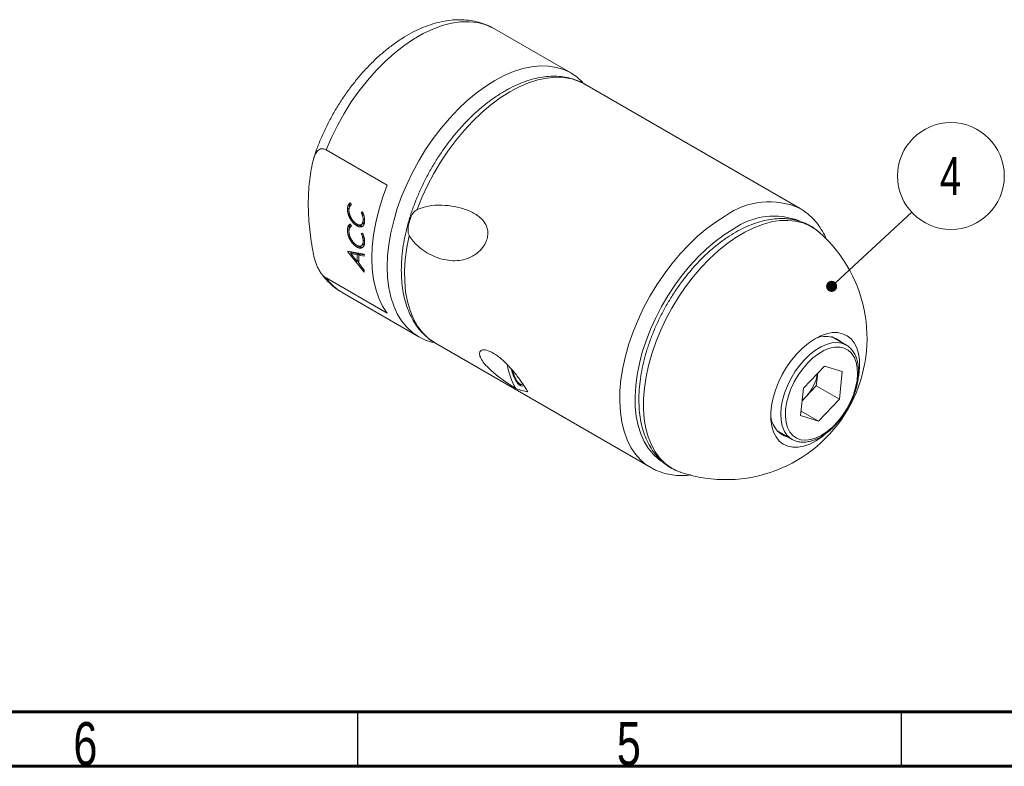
# Model space of a CAD drawing. Header units: millimetres. Extents: x 15 to 589, y 5 to 415.
# Tile 5 of 16: x 321 to 412, y 5 to 74. Entities that reach past the tile are written whole.
import ezdxf

# ---------------------------------------------------------------- set-up
doc = ezdxf.new("R2010")
doc.units = ezdxf.units.MM
doc.styles.add('SLDTEXTSTYLE0', font='TXT', dxfattribs={"width": 0.75})
doc.dimstyles.new('SLDDIMSTYLE14', dxfattribs={"dimtxt": 0.18, "dimasz": 1.016, "dimexe": 0, "dimexo": 0.0625, "dimgap": 0, "dimtad": 0, "dimtih": 1, "dimtoh": 1, "dimdec": 0, "dimrnd": 1e-09, "dimzin": 0, "dimdsep": 46, "dimtxsty": 'Standard', "dimblk1": 'DOT', "dimblk2": 'DOT', "dimsah": 1, "dimcen": 0.09, "dimadec": 0, "dimazin": 0, "dimtfac": 1.016, "dimtdec": 0, "dimtofl": 0, "dimtmove": 0, "dimatfit": 3, "dimldrblk": 'DOT', "dimfxl": 0, "dimfrac": 2, "dimtolj": 1, "dimtzin": 0, "dimarcsym": 0})

# ---------------------------------------------------------------- blocks, each defined once
blk = doc.blocks.new('SW_NOTE_17')
at = {"color": 0, "linetype": 'Continuous', "lineweight": 0}
blk.add_circle((3.606, 3.334), 4.912, dxfattribs=at)
at = {"color": 0, "linetype": 'Continuous', "lineweight": 0, "insert": (3.571, 5.094), "char_height": 3.5, "attachment_point": 2, "style": 'SLDTEXTSTYLE0'}
blk.add_mtext('4', dxfattribs=at)
blk = doc.blocks.new('_DOT')
at = {"color": 0, "linetype": 'ByBlock', "lineweight": -2}
blk.add_line((-0.5, 0), (-1, 0), dxfattribs=at)
at = {"color": 0, "linetype": 'ByBlock', "const_width": 0.5}
blk.add_lwpolyline([(-0.25, 0, 1), (0.25, 0, 1)], format="xyb", close=True, dxfattribs=at)

msp = doc.modelspace()

# ---------------------------------------------------------------- linework, layer by layer
at = {"color": 7, "linetype": 'Continuous', "lineweight": 15}
for p, q in [((371.6282897, 68.7377936), (364.5865325, 72.8029135)), ((392.7165029, 56.27516), (372.9175137, 67.7048732)), ((354.7293633, 58.4192283), (349.1018199, 61.6679399)), ((351.2143773, 56.3089665), (351.0729562, 56.2273258)), ((351.3128136, 56.7989622), (351.4375393, 56.6230927)), ((392.7165029, 56.27516), (392.7562888, 56.2519238)), ((352.3394025, 55.9331552), (352.4578325, 55.9606907)), ((352.653521, 55.3102484), (352.5120999, 55.2286078)), ((351.2143773, 54.3590391), (351.0729562, 54.2773984)), ((351.3128136, 54.8490349), (351.4375393, 54.6731654)), ((352.0748652, 54.7718176), (351.9334441, 54.6901769)), ((352.3217081, 54.784688), (352.4984845, 54.8867389)), ((352.3394025, 53.9832278), (352.4578325, 54.0107634)), ((394.4595576, 54.1093114), (394.4900344, 54.0825718)), ((352.0748652, 52.8218902), (351.9334441, 52.7402495)), ((352.3217081, 52.8347606), (352.4984845, 52.9368114)), ((352.653521, 53.360321), (352.5120999, 53.2786803)), ((351.1113336, 52.3485941), (352.6080426, 52.0682943)), ((351.1113336, 52.3087786), (351.1113336, 52.3485941)), ((351.1634099, 52.3388416), (351.1113336, 52.3087786)), ((352.6080426, 50.4396617), (351.1113336, 52.3087786)), ((351.4377718, 52.1593665), (351.3171047, 52.3100577)), ((351.5336875, 52.2147374), (351.3922663, 52.1330968)), ((351.3922663, 52.1330968), (351.9748198, 51.4059101)), ((351.9748198, 52.023918), (351.3922663, 52.1330968)), ((352.1162409, 52.1055586), (351.5336875, 52.2147374)), ((352.1162409, 52.1055586), (351.9748198, 52.023918)), ((351.9748198, 51.4059101), (351.9748198, 52.023918)), ((352.2505609, 52.0806433), (352.1091398, 51.9990026)), ((352.1091398, 51.9990026), (352.1091398, 51.2383509)), ((352.6080426, 51.9059157), (352.1091398, 51.9990026)), ((352.1162409, 52.003102), (352.1162409, 52.1055586)), ((352.6080426, 52.0139432), (352.2505609, 52.0806433)), ((352.6080426, 52.0682943), (352.6080426, 51.9059157)), ((352.1091398, 51.4834514), (351.9748198, 51.4059101)), ((352.1091398, 51.3209506), (352.020152, 51.4320799)), ((352.1091398, 51.2383509), (352.6080426, 50.6155429)), ((349.1018199, 49.8916207), (354.7293633, 46.6429091)), ((352.6080426, 50.6155429), (352.6080426, 50.4396617)), ((350.5876702, 48.5535445), (357.6294273, 44.4884247)), ((396.9700873, 43.7162613), (395.6174975, 44.4970948)), ((359.1686309, 43.8885286), (378.9676201, 32.4588155)), ((394.9551899, 41.7969856), (393.0369301, 39.7744002)), ((394.9551899, 41.7969856), (396.6006807, 41.2861422)), ((394.3317344, 41.1396216), (394.2065924, 39.9773251)), ((396.6006807, 41.2861422), (396.3279117, 38.7527135)), ((366.9104024, 40.1538231), (367.0642305, 40.0507735)), ((393.2474625, 38.9660324), (394.2065924, 39.9773251)), ((394.2065924, 39.9773251), (396.3279117, 38.7527135)), ((392.7641611, 37.2409716), (393.0369301, 39.7744002)), ((392.9117889, 38.6121033), (393.2474625, 38.9660324)), ((394.4096519, 36.7301282), (396.3279117, 38.7527135)), ((392.7641611, 37.2409716), (394.4096519, 36.7301282)), ((392.8086696, 37.6543556), (394.4096519, 36.7301282)), ((390.6179039, 35.8366064), (391.9704938, 35.0557729)), ((391.9704938, 35.0557729), (391.9317901, 35.0788186)), ((379.0300902, 32.4234021), (378.9676201, 32.4588155))]:
    msp.add_line(p, q, dxfattribs=at)
at = {"color": 7, "linetype": 'Continuous', "lineweight": 60}
for p, q in [((584, 10), (20, 10)), ((589, 5), (15, 5))]:
    msp.add_line(p, q, dxfattribs=at)
at = {"color": 7, "linetype": 'Continuous', "lineweight": 30}
for p, q in [((352, 10), (352, 5)), ((402, 10), (402, 5))]:
    msp.add_line(p, q, dxfattribs=at)
at = {"color": 1, "linetype": 'Continuous', "lineweight": 15, "flags": 128}
for points in [[(364.5865325, 72.8029135), (364.414823, 72.8972913), (363.7465017, 73.1833359), (363.0288328, 73.3691918), (362.2675652, 73.4533693), (361.4687984, 73.4351941), (360.6389323, 73.3148123), (359.784615, 73.0931883), (358.9126918, 72.7720971), (358.030148, 72.3541113), (357.1440547, 71.8425805), (356.2615109, 71.241603), (355.3895877, 70.555993), (354.5352704, 69.7912434), (353.7054043, 68.953482), (352.9066375, 68.0494207), (352.1453699, 67.0863024), (351.427701, 66.0718436), (350.7593797, 65.0141717), (350.1457611, 63.9217604), (349.5917619, 62.8033631), (349.1018199, 61.6679399)], [(357.4813286, 56.1745243), (357.9268003, 57.2930226), (358.4370782, 58.3995734), (359.0080883, 59.485341), (359.6352703, 60.5416556), (360.3136172, 61.560083), (361.0377116, 62.5324917), (361.801773, 63.4511168), (362.5996998, 64.3086235), (363.4251208, 65.0981651), (364.2714457, 65.8134366), (365.1319164, 66.4487276), (365.9996624, 66.9989652), (366.8677551, 67.4597558), (367.7292628, 67.8274203), (368.577307, 68.0990226), (369.4051159, 68.2723944), (370.2060798, 68.346151), (370.9738031, 68.3197039), (371.702156, 68.1932641), (372.3853228, 67.967841), (372.9175137, 67.7048732)], [(378.9676201, 32.4588155), (378.5975141, 32.6968234), (378.0527694, 33.1510157), (377.5689854, 33.6929871), (377.1499503, 34.3184977), (376.7989428, 35.0226512), (376.5187097, 35.7999369), (376.3114447, 36.6442713), (376.1787697, 37.5490466), (376.1217226, 38.5071812), (376.1407506, 39.5111769), (376.2357048, 40.5531761), (376.4058411, 41.6250233), (376.6498292, 42.7183302), (376.9657587, 43.8245399), (377.3511574, 44.9349951), (377.8030091, 46.0410049), (378.3177769, 47.1339133), (378.891433, 48.2051673), (379.5194869, 49.2463813), (380.1970232, 50.2494082), (380.9187399, 51.2063963), (381.6789881, 52.1098572), (382.471818, 52.9527203), (383.2910248, 53.7283878), (384.1301969, 54.4307893), (384.9827666, 55.0544285), (385.8420615, 55.5944238)], [(379.9359762, 33.0651938), (379.6869844, 33.2450073), (379.1836865, 33.7030216), (378.7414212, 34.246018), (378.3638533, 34.8694973), (378.0541115, 35.5682936), (377.8147622, 36.3366158), (377.6477889, 37.1680978), (377.5545758, 38.0558497), (377.5358942, 38.992515), (377.5918995, 39.9703323), (377.722128, 40.9811995), (377.9254997, 42.0167396), (378.2003301, 43.0683722), (378.5443412, 44.1273826), (378.9546836, 45.1849966), (379.4279558, 46.2324499), (379.9602363, 47.2610622), (380.5471153, 48.2623109), (381.1837293, 49.2278993), (381.8648027, 50.1498267), (382.5846922, 51.020452), (383.337433, 51.832563), (384.1167868, 52.5794291), (384.9162962, 53.2548623), (385.7293363, 53.8532648), (386.5491697, 54.369678)], [(381.753264, 32.0194476), (381.4524758, 32.1322452), (380.852163, 32.4401274), (380.3058727, 32.8395229), (379.8181316, 33.3271215), (379.3929819, 33.8988835), (379.0339447, 34.5500696), (378.7439968, 35.2752857), (378.5255404, 36.0685216), (378.380386, 36.9232044), (378.3097354, 37.8322516), (378.3141747, 38.7881308), (378.3936669, 39.7829213), (378.5475536, 40.80838), (378.7745592, 41.8560093), (379.0728034, 42.9171289), (379.4398142, 43.9829456), (379.8725504, 45.0446271), (380.3674269, 46.0933769), (380.9203422, 47.1205051), (381.5267148, 48.117499), (382.1815207, 49.0760988), (382.8793333, 49.9883601), (383.6143707, 50.8467239), (384.3805421, 51.6440777), (385.1714987, 52.3738151), (385.9806862, 53.0298876), (386.8013998, 53.6068604), (387.6268385, 54.0999511), (388.4501625, 54.505075), (389.2645497, 54.8188747), (390.0632516, 55.0387496), (390.8396497, 55.1628781), (391.5873111, 55.1902318), (392.3000403, 55.1205839), (392.9719306, 54.9545108), (393.5974161, 54.6933906), (394.171312, 54.3393842), (394.4595576, 54.1093114)], [(359.1686309, 43.8885286), (359.0682964, 43.9481667), (358.4914621, 44.36538), (357.9749261, 44.8738694), (357.5228109, 45.469574), (357.1387287, 46.1477388), (356.8257449, 46.9029473), (356.5863587, 47.7291699), (356.4224818, 48.6198096), (356.3354223, 49.5677545), (356.325876, 50.565436), (356.3939195, 51.6048882), (356.539008, 52.6778102), (356.7599839, 53.7756361)], [(393.1202494, 42.3799904), (393.6104066, 42.8497302), (394.1188908, 43.2456469), (394.6348644, 43.5593021), (395.1473305, 43.784011), (395.6453666, 43.9149844), (396.1183581, 43.9494311), (396.5562237, 43.8866161), (396.9496314, 43.7278786), (396.9584399, 43.7229231)], [(391.9317901, 35.0788186), (391.8135799, 35.158516), (391.502235, 35.4541732), (391.2541495, 35.833631), (391.0746102, 36.2888014), (390.9674439, 36.8099837), (390.9349345, 37.3860696), (390.9777755, 38.0047811), (391.095053, 38.6529311), (391.284268, 39.3167056), (391.5413878, 39.9819576), (391.8609317, 40.6345078), (392.2360897, 41.2604488), (392.6588659, 41.8464394), (393.1202494, 42.3799904)]]:
    msp.add_lwpolyline(points, dxfattribs=at)
at = {"color": 7, "linetype": 'Continuous', "lineweight": 15, "flags": 128}
for points in [[(372.737818, 67.8515742), (372.2123113, 68.3390156), (371.6288587, 68.737465), (370.9921311, 69.0436396), (370.3069754, 69.2552111), (369.5786061, 69.370569), (368.8125657, 69.388834), (368.0146851, 69.3098687), (367.1910364, 69.1342727), (366.3478877, 68.8633838), (365.4916564, 68.4992627), (364.6288585, 68.0446809)], [(364.6288585, 68.0446809), (363.7660607, 67.5030975), (362.9098293, 66.878635), (362.0666806, 66.176045), (361.2430319, 65.4006765), (360.4451513, 64.5584285), (359.6791109, 63.6557121), (358.9507416, 62.6993968), (358.2655859, 61.6967615), (357.6288583, 60.6554369), (357.0454057, 59.5833473), (356.5196672, 58.4886525), (356.0556442, 57.3796838), (355.6568692, 56.2648807), (355.326376, 55.1527279), (355.066681, 54.05169), (354.879759, 52.9701453), (354.767034, 51.9163261), (354.7293633, 50.8982522), (354.767034, 49.9236719), (354.879759, 49.0000024), (355.066681, 48.1342731), (355.326376, 47.3330727), (355.6568692, 46.6024993), (356.0556442, 45.948112), (356.5196672, 45.3748928), (357.0454057, 44.8872027), (357.6288583, 44.4887532), (358.2655859, 44.1825787), (358.9368884, 43.9742314)], [(354.7293633, 46.6429091), (354.3046225, 47.3041018), (353.9522979, 48.0475889), (353.6752528, 48.8673277), (353.4757395, 49.7566557), (353.3553786, 50.7083448), (353.3151495, 51.7146604), (353.3553786, 52.7674237), (353.4757395, 53.8580785), (353.6752528, 54.9777596), (353.9522979, 56.1173679), (354.3046225, 57.2676402), (354.7293633, 58.4192283)], [(394.9106438, 35.4325075), (394.7314714, 35.2922294), (394.1752738, 34.915976), (393.6177513, 34.6269281), (393.0692898, 34.4304706), (392.5401058, 34.3302623), (392.0400573, 34.3281709), (391.5784589, 34.4242348), (391.1639098, 34.6166647), (390.8041318, 34.901876), (390.5058269, 35.2745555), (390.274552, 35.727761), (390.1146159, 36.2530505), (390.0289972, 36.8406383), (390.0192909, 37.479579), (390.0856782, 38.1579703), (390.2269218, 38.8631751), (390.4403913, 39.582057), (390.7221097, 40.301224), (391.0668295, 41.00728), (391.4681287, 41.687072), (391.9185323, 42.3279372), (392.4096499, 42.9179374), (392.932333, 43.4460817), (393.476845, 43.9025322), (394.0330427, 44.2787857), (394.5905651, 44.5678336), (395.1390267, 44.764291), (395.6682107, 44.8644993), (396.1682591, 44.8665907), (396.6298575, 44.7705269), (397.0444067, 44.5780969), (397.4041847, 44.2928856), (397.7024895, 43.9202061), (397.9337644, 43.4670006), (398.0937005, 42.9417111), (398.1793192, 42.3541233), (398.1793192, 42.3541233)], [(393.4133822, 42.0778918), (392.9593818, 41.5505361), (392.5457681, 40.9695757), (392.1822356, 40.3486275), (391.8773054, 39.7022463), (391.6381247, 39.0455826), (391.4702999, 38.394028), (391.3777642, 37.7628543), (391.3626872, 37.166856), (391.4254218, 36.6200025), (391.5644975, 36.1351116), (391.7766548, 35.7235489), (392.0569208, 35.3949608), (392.3987263, 35.1570496), (392.7940597, 35.0153912), (393.2336547, 34.9733065), (393.7072075, 35.0317812), (394.2036185, 35.1894456), (394.7112522, 35.4426036), (395.2182102, 35.7853212), (395.7126096, 36.2095659), (396.1828624, 36.7053937), (396.6179461, 37.2611826), (397.0076627, 37.8639053), (397.3428775, 38.4994346), (397.6157335, 39.1528746), (397.8198353, 39.8089087), (397.9503986, 40.4521602), (398.0043634, 41.0675519), (397.9804645, 41.6406594), (397.8792623, 42.1580497), (397.703129, 42.6075955), (397.4561929, 42.9787601), (397.1442417, 43.2628432), (396.7745877, 43.4531865), (396.3558949, 43.5453286), (395.8979773, 43.5371092), (395.4115682, 43.4287218), (394.9080685, 43.2227063), (394.3992798, 42.9238914), (393.8971276, 42.5392819), (393.4133822, 42.0778918)], [(366.159902, 41.4865137), (366.2384967, 41.2080294), (366.3829168, 40.815128), (366.5510966, 40.4723266), (366.7315766, 40.2029849), (366.9120567, 40.0254592), (367.0802364, 39.9518479), (367.2246566, 39.9871662), (367.2813138, 40.0408256)], [(366.233956, 41.4075336), (366.2384552, 41.3910755), (366.3642194, 41.0068704), (366.5172296, 40.662967), (366.6861357, 40.384872), (366.858413, 40.1932088), (367.0212829, 40.102194), (367.1626658, 40.1185766), (367.2084162, 40.1528793)], [(392.9168312, 38.6589344), (393.0247524, 38.7504235), (393.2474625, 38.9660324)]]:
    msp.add_lwpolyline(points, dxfattribs=at)
at = {"color": 1, "linetype": 'Continuous', "lineweight": 15}
for centre, radius, start, end in [((389.8637877, 50.0321393), 6.8639122, 65.442220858, 125.868245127), ((390.3060534, 49.156902), 6.4255124, 67.985741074, 125.780553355), ((353.0549505, 52.787316), 4.9002339, 216.223031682, 239.768000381)]:
    msp.add_arc(centre, radius, start, end, dxfattribs=at)
at = {"color": 7, "linetype": 'Continuous', "lineweight": 15}
for centre, radius, start, end in [((385.8718714, 44.3497788), 13, 251.529524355, 48.475852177), ((395.0781792, 42.2720122), 2.2562638, 46.804550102, 122.860155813), ((371.8469711, 42.9159623), 6.1626467, 189.220972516, 211.090077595), ((392.0134487, 41.9557243), 6.1787281, 349.069518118, 3.696947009), ((390.24751, 41.8162958), 4.1380812, 316.46570275, 350.555433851), ((392.1795057, 37.3490173), 2.1653659, 175.239065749, 255.106972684)]:
    msp.add_arc(centre, radius, start, end, dxfattribs=at)
msp.add_ellipse((353.1859712, 63.2189474), major_axis=(-16.0656948, 23.5424427), ratio=0.2348199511, start_param=2.8093091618, end_param=2.9215324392, dxfattribs=at)
for points, knots in [([(364.6012263, 72.7816152), (364.5244791, 72.8297461), (364.2343937, 73.0116688), (363.6829285, 73.2413635), (362.9573693, 73.4672572), (362.1977234, 73.6003928), (361.4111742, 73.6476125), (360.599326, 73.6062931), (359.7657683, 73.4759279), (358.9148516, 73.2556353), (358.0524224, 72.9457127), (357.1854035, 72.5478986), (356.3211963, 72.0655267), (355.4671456, 71.503276), (354.6299011, 70.8666327), (353.8152811, 70.1614124), (353.0282685, 69.3933672), (352.2734034, 68.568259), (351.5549496, 67.6919049), (350.8769951, 66.7701996), (350.2433962, 65.8091407), (349.658099, 64.8148138), (349.1240096, 63.7934707), (348.6472489, 62.7513569), (348.2561853, 61.7821324), (348.0539804, 61.1610013), (347.9670236, 60.8938882)], [0, 0, 0, 0, 0.01432513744, 0.05414545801, 0.0939390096, 0.13399442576, 0.17458121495, 0.21590145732, 0.25806159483, 0.30105478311, 0.34476719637, 0.38901349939, 0.43358904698, 0.47831535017, 0.52303948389, 0.56769090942, 0.61224240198, 0.65669077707, 0.70104742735, 0.74533219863, 0.78956941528, 0.83378583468, 0.8780095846, 0.92226148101, 0.96656908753, 1, 1, 1, 1]), ([(372.9950198, 67.6460084), (372.9189608, 67.6952137), (372.6449597, 67.8724749), (372.1236285, 68.0915557), (371.4401405, 68.3009386), (370.7192302, 68.4183152), (369.9682188, 68.4498547), (369.1895241, 68.393007), (368.3878223, 68.2476047), (367.5684164, 68.0139568), (366.7377182, 67.69221), (366.0607764, 67.3657638), (365.6631806, 67.1413999), (365.5431126, 67.0736453)], [0, 0, 0, 0, 0.0379619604, 0.1367572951, 0.2355439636, 0.3348744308, 0.4352262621, 0.5368665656, 0.639823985, 0.7439243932, 0.8488755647, 0.954362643, 1, 1, 1, 1]), ([(365.5431126, 67.0736453), (365.3955492, 66.9861239), (364.9701177, 66.7337958), (364.2731906, 66.2573844), (363.4609243, 65.6244519), (362.6680179, 64.923077), (361.8993898, 64.1598225), (361.1599156, 63.3398111), (360.4542554, 62.4688817), (359.7868884, 61.5529864), (359.1620921, 60.5983303), (358.5839262, 59.6113034), (358.0562251, 58.5984874), (357.5825526, 57.5665925), (357.1661886, 56.5224023), (356.810096, 55.472703), (356.5169465, 54.4242587), (356.2891166, 53.383791), (356.1286989, 52.3579517), (356.0375211, 51.3533263), (356.0171502, 50.3764681), (356.0688634, 49.4340163), (356.1935542, 48.5329038), (356.3914956, 47.6803379), (356.6620886, 46.8838284), (357.0034122, 46.1506323), (357.4125594, 45.4884035), (357.8835401, 44.900785), (358.4155535, 44.4008504), (358.8463511, 44.0672701), (359.1123789, 43.9285999), (359.1673941, 43.8999226)], [0, 0, 0, 0, 0.0192691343, 0.0555537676, 0.0918037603, 0.1280122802, 0.1641741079, 0.2002913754, 0.2363705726, 0.2724205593, 0.3084514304, 0.3444739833, 0.3804993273, 0.4165355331, 0.4525935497, 0.4886848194, 0.5248205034, 0.5610109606, 0.5972648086, 0.6335871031, 0.6699765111, 0.7064207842, 0.7428842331, 0.7792946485, 0.8155571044, 0.8515509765, 0.887152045, 0.9222704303, 0.9568894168, 0.9910846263, 1, 1, 1, 1]), ([(349.1018199, 61.6679399), (349.0130931, 61.7191608), (348.9232587, 61.7515009), (348.755774, 61.7768206), (348.6765672, 61.7704626), (348.4628453, 61.7094209), (348.3468855, 61.6138824), (348.1587339, 61.3758717), (348.0838402, 61.2299296), (347.9624574, 60.9157847), (347.9153737, 60.7465692), (347.877075, 60.5695146)], [0, 0, 0, 0, 0.125, 0.125, 0.25, 0.25, 0.5, 0.5, 0.75, 0.75, 1, 1, 1, 1]), ([(347.877075, 52.4041065), (347.7475868, 53.1522341), (347.64449, 53.891362), (347.5053078, 55.3310843), (347.4689847, 56.0338322), (347.4686698, 57.4021207), (347.5049163, 58.0694716), (347.6457143, 59.3607402), (347.7488181, 59.9765835), (347.877075, 60.5695146)], [0, 0, 0, 0, 0.25, 0.25, 0.5, 0.5, 0.75, 0.75, 1, 1, 1, 1]), ([(351.0729564, 56.2273258), (351.0735464, 56.2599119), (351.0747056, 56.3239299), (351.0851016, 56.4126245), (351.1021535, 56.4930889), (351.1222871, 56.5534813), (351.1421473, 56.5979759), (351.159065, 56.6304485), (351.1791198, 56.6610054), (351.2009659, 56.691117), (351.2252406, 56.7199923), (351.252143, 56.7475789), (351.28135, 56.77414), (351.3022314, 56.7906137), (351.3128137, 56.7989623)], [0, 0, 0, 0, 0.12644885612, 0.24841848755, 0.36599406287, 0.48110212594, 0.53856857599, 0.59826957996, 0.65976592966, 0.72317894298, 0.78884416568, 0.8565142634, 0.92728382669, 1, 1, 1, 1]), ([(351.9334443, 54.6901768), (351.918648, 54.6988913), (351.8892241, 54.7162209), (351.8454969, 54.7450408), (351.8025596, 54.7756356), (351.7605677, 54.8083057), (351.7194008, 54.8423532), (351.6791511, 54.8783909), (351.6398221, 54.9165455), (351.6010141, 54.9560027), (351.5633335, 54.9980451), (351.5264165, 55.0415252), (351.4902119, 55.0865994), (351.4552735, 55.1339227), (351.4209431, 55.1829356), (351.3873525, 55.2336505), (351.3550453, 55.2865467), (351.323322, 55.34053), (351.2931359, 55.3956588), (351.2646598, 55.4510974), (351.2382903, 55.506652), (351.2135202, 55.5621206), (351.1911906, 55.6175616), (351.1706323, 55.6729598), (351.1520381, 55.7284251), (351.1353212, 55.7839427), (351.120468, 55.8394978), (351.1080109, 55.8948481), (351.0971523, 55.9504271), (351.0881832, 56.0059627), (351.0812082, 56.0615148), (351.0765707, 56.116899), (351.0733845, 56.1725538), (351.0730996, 56.2090024), (351.0729564, 56.2273258)], [0, 0, 0, 0, 0.0319385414, 0.0635128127, 0.0945832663, 0.1252298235, 0.1554888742, 0.1854821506, 0.2152979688, 0.2451481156, 0.2750753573, 0.3049909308, 0.3349648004, 0.3653037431, 0.3958559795, 0.4269915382, 0.45845652, 0.4904961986, 0.5225576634, 0.5544093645, 0.5858240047, 0.6170043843, 0.6480868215, 0.6787887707, 0.7096691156, 0.7408046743, 0.771791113, 0.8031204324, 0.8347271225, 0.8668857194, 0.8992009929, 0.9321771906, 0.9659043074, 1, 1, 1, 1]), ([(351.4375394, 56.6230928), (351.4191871, 56.6104989), (351.3831877, 56.5857953), (351.3361893, 56.5396692), (351.2963848, 56.4869866), (351.2638812, 56.4275762), (351.2383782, 56.3617471), (351.2205234, 56.2890707), (351.2092691, 56.2100951), (351.2079457, 56.1530224), (351.2072765, 56.1241639)], [0, 0, 0, 0, 0.1339387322, 0.2627297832, 0.3881958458, 0.511066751, 0.6320772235, 0.7533917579, 0.8753041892, 1, 1, 1, 1]), ([(351.2143773, 56.3089665), (351.2218221, 56.4548853), (351.2312298, 56.6392781), (351.3249926, 56.734363), (351.3445564, 56.7542027)], [0, 0, 0, 0, 0.7913473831, 1, 1, 1, 1]), ([(357.4813286, 56.1745243), (357.398945, 56.1237608), (357.1782904, 55.987797), (356.9490782, 55.6094029), (356.7573105, 55.0756036), (356.6438109, 54.5466818), (356.6388689, 54.1190327), (356.6987652, 53.8879906), (356.751267, 53.7916343), (356.7599839, 53.7756361)], [0, 0, 0, 0, 0.1235864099, 0.3310113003, 0.5460126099, 0.7545459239, 0.8829411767, 0.9805645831, 1, 1, 1, 1]), ([(356.7599839, 53.7756361), (356.8712629, 53.6067652), (357.0942346, 53.2683955), (357.5862177, 52.778861), (358.2012379, 52.3059291), (358.9619927, 51.8967162), (359.7570803, 51.6096971), (360.5635438, 51.468525), (361.3508526, 51.479048), (362.0144209, 51.6297994), (362.5627942, 51.8716711), (363.0558911, 52.1907304), (363.507625, 52.635656), (363.8365195, 53.1953191), (363.9899886, 53.7234121), (363.9944991, 54.2201636), (363.8490046, 54.7413863), (363.5473453, 55.196814), (363.1305372, 55.5783975), (362.5295108, 55.9633396), (361.7014047, 56.3021483), (360.6053815, 56.5366401), (359.4429479, 56.6144739), (358.3636367, 56.5148383), (357.7331534, 56.2716553), (357.4813286, 56.1745243)], [0, 0, 0, 0, 0.0309659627, 0.0620470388, 0.1123122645, 0.162663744, 0.2168610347, 0.2710529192, 0.3220706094, 0.3730197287, 0.4042338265, 0.4354074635, 0.4790604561, 0.5092923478, 0.5335869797, 0.557976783, 0.5805981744, 0.6162691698, 0.6474199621, 0.6786513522, 0.7427194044, 0.8069328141, 0.8794608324, 0.9518547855, 1, 1, 1, 1]), ([(395.1339697, 53.4312063), (395.1039185, 53.5082572), (394.9746213, 53.839774), (394.6744532, 54.3629446), (394.2368327, 54.9906161), (393.7320119, 55.531833), (393.2396683, 55.9537027), (392.8952404, 56.1575712), (392.7567459, 56.2395467)], [0, 0, 0, 0, 0.06217560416, 0.26751443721, 0.47029337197, 0.67019119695, 0.86738384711, 1, 1, 1, 1]), ([(351.2072765, 56.1241639), (351.2075672, 56.1048278), (351.2081446, 56.0664332), (351.2126918, 56.0072258), (351.2205458, 55.9472029), (351.2313845, 55.8863688), (351.2451811, 55.8247412), (351.261945, 55.7622468), (351.2821468, 55.6989658), (351.3052154, 55.635334), (351.3305549, 55.5718959), (351.3583709, 55.5096377), (351.388257, 55.4487389), (351.4202057, 55.3894486), (351.4546797, 55.3317627), (351.4908104, 55.2754231), (351.5294932, 55.2209296), (351.569767, 55.1679465), (351.6115056, 55.1172968), (351.6543039, 55.0696415), (351.6978677, 55.0250372), (351.742255, 54.9835078), (351.7874189, 54.9449059), (351.8333768, 54.909306), (351.8801834, 54.8770448), (351.9116478, 54.8582063), (351.9274479, 54.8487464)], [0, 0, 0, 0, 0.0432844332, 0.0859468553, 0.1281948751, 0.1701759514, 0.2123153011, 0.2545343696, 0.2971139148, 0.3401338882, 0.3830439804, 0.4255556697, 0.4671147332, 0.5086304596, 0.5497384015, 0.5909849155, 0.6322215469, 0.6739396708, 0.7155828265, 0.7563947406, 0.7969067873, 0.8373004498, 0.8775053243, 0.9179536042, 0.9587996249, 1, 1, 1, 1]), ([(352.5121, 55.2286077), (352.5115834, 55.2557075), (352.5105537, 55.3097215), (352.5022001, 55.393859), (352.4887306, 55.4795604), (352.4696681, 55.5670544), (352.4454505, 55.6562386), (352.4154, 55.7472653), (352.3805814, 55.8399605), (352.3532251, 55.9018727), (352.3394028, 55.9331551)], [0, 0, 0, 0, 0.1241691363, 0.2474888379, 0.3696796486, 0.4920669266, 0.6159420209, 0.7410748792, 0.8691726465, 1, 1, 1, 1]), ([(352.4578323, 55.960691), (352.4668296, 55.9388334), (352.4844262, 55.8960851), (352.5084425, 55.8333678), (352.5308824, 55.7737598), (352.5504946, 55.7173604), (352.5685105, 55.6639982), (352.5835825, 55.6137879), (352.5970098, 55.5665647), (352.6115622, 55.5071717), (352.6256476, 55.4335111), (352.6379552, 55.3439301), (352.645125, 55.2514649), (352.6459797, 55.1902306), (352.6464201, 55.1586833)], [0, 0, 0, 0, 0.0797660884, 0.1560040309, 0.2281824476, 0.2965365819, 0.3609179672, 0.422048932, 0.479339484, 0.5331580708, 0.6400462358, 0.7532735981, 0.8728891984, 1, 1, 1, 1]), ([(394.4490735, 54.1050786), (394.3246724, 54.21246), (394.0251904, 54.470969), (393.4881032, 54.7883292), (392.8569335, 55.0651863), (392.1863587, 55.2527063), (391.483087, 55.3541202), (390.7497224, 55.3679881), (389.9900734, 55.2937961), (389.2087033, 55.1309519), (388.4113882, 54.8798044), (387.6047463, 54.5419359), (386.7957115, 54.120221), (385.9911506, 53.618623), (385.1974892, 53.0418333), (384.4206431, 52.3949974), (383.6660148, 51.6834753), (382.9387105, 50.9128689), (382.2436206, 50.0890269), (381.5854258, 49.2180503), (380.9685971, 48.3062757), (380.3973896, 47.3602444), (379.8758265, 46.3866963), (379.4076439, 45.392534), (378.996301, 44.3847351), (378.6449207, 43.3702984), (378.356324, 42.3561889), (378.1330097, 41.3493344), (377.9772063, 40.3565796), (377.8908651, 39.3847089), (377.8756649, 38.4404868), (377.9330053, 37.5308184), (378.063842, 36.6629606), (378.268437, 35.844541), (378.5459785, 35.0834411), (378.8942805, 34.3875142), (379.3094268, 33.7638056), (379.7863465, 33.218835), (380.3179391, 32.7545057), (380.9013096, 32.3813789), (381.375482, 32.1424425), (381.6641557, 32.057092), (381.7313417, 32.0372275)], [0, 0, 0, 0, 0.0173676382, 0.041810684, 0.0661342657, 0.090463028, 0.114950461, 0.1397222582, 0.1648441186, 0.190315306, 0.2160806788, 0.2420562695, 0.268156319, 0.2943111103, 0.3204648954, 0.3465924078, 0.3726844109, 0.3987398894, 0.4247627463, 0.4507595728, 0.4767384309, 0.5027080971, 0.5286777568, 0.5546548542, 0.5806477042, 0.6066658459, 0.6327186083, 0.6588147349, 0.6849615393, 0.7111633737, 0.7374190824, 0.7637179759, 0.7900271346, 0.8162845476, 0.8424077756, 0.8682954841, 0.8938505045, 0.9190144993, 0.9437973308, 0.968284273, 0.9926184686, 1, 1, 1, 1]), ([(351.0729564, 54.2773984), (351.0735464, 54.3099846), (351.0747056, 54.3740026), (351.0851016, 54.4626971), (351.1021535, 54.5431616), (351.1222871, 54.6035539), (351.1421473, 54.6480485), (351.159065, 54.6805212), (351.1791198, 54.711078), (351.2009659, 54.7411896), (351.2252406, 54.7700649), (351.252143, 54.7976515), (351.28135, 54.8242126), (351.3022314, 54.8406863), (351.3128137, 54.8490349)], [0, 0, 0, 0, 0.1264488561, 0.2484184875, 0.3659940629, 0.4811021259, 0.538568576, 0.59826958, 0.6597659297, 0.723178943, 0.7888441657, 0.8565142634, 0.9272838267, 1, 1, 1, 1]), ([(351.4375394, 54.6731654), (351.4191871, 54.6605716), (351.3831877, 54.635868), (351.3361893, 54.5897419), (351.2963848, 54.5370592), (351.2638812, 54.4776488), (351.2383782, 54.4118197), (351.2205234, 54.3391433), (351.2092691, 54.2601677), (351.2079457, 54.203095), (351.2072765, 54.1742366)], [0, 0, 0, 0, 0.1339387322, 0.2627297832, 0.3881958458, 0.511066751, 0.6320772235, 0.7533917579, 0.8753041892, 1, 1, 1, 1]), ([(351.2143773, 54.3590391), (351.2218221, 54.5049578), (351.2312299, 54.6893506), (351.3249926, 54.7844356), (351.3445564, 54.8042754)], [0, 0, 0, 0, 0.7913471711, 1, 1, 1, 1]), ([(351.9274479, 54.8487464), (351.9414491, 54.8409107), (351.9690986, 54.8254369), (352.0099154, 54.8063175), (352.0496465, 54.789623), (352.0880163, 54.7774593), (352.125484, 54.7677554), (352.161565, 54.7622629), (352.1965657, 54.7597356), (352.2302029, 54.7606788), (352.2621419, 54.7656401), (352.2929711, 54.7728362), (352.3213375, 54.7847841), (352.3482863, 54.7995133), (352.3734791, 54.8177229), (352.3964063, 54.840116), (352.4183577, 54.8647673), (352.4374487, 54.8940059), (352.455444, 54.9252835), (352.4701689, 54.9606305), (352.483241, 54.9980737), (352.4936087, 55.0387568), (352.5022011, 55.0818134), (352.5076141, 55.1283601), (352.5114612, 55.177078), (352.5118854, 55.211295), (352.5121, 55.2286077)], [0, 0, 0, 0, 0.0437620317, 0.086421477, 0.128091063, 0.169031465, 0.2092901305, 0.2495196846, 0.2891132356, 0.3286673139, 0.3681138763, 0.40730593, 0.4463144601, 0.4852026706, 0.5248258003, 0.5647581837, 0.6053152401, 0.6468628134, 0.6889253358, 0.731281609, 0.7740656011, 0.817339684, 0.8616438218, 0.9067180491, 0.9528022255, 1, 1, 1, 1]), ([(352.4905129, 54.6670322), (352.4817124, 54.6600152), (352.4642701, 54.6461076), (352.4366708, 54.6280383), (352.4078637, 54.6130697), (352.3777253, 54.6013747), (352.3467427, 54.592195), (352.3144183, 54.5866748), (352.2812948, 54.5834), (352.247075, 54.5831964), (352.211581, 54.5862487), (352.1751552, 54.5920981), (352.1375262, 54.6009188), (352.0987409, 54.6130486), (352.0589404, 54.6276342), (352.0180005, 54.6454333), (351.9760674, 54.666082), (351.9477412, 54.6820948), (351.9334443, 54.6901768)], [0, 0, 0, 0, 0.0644633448, 0.1277654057, 0.190059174, 0.2515628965, 0.3127847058, 0.3730002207, 0.4329333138, 0.4935891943, 0.5535093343, 0.614586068, 0.6759779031, 0.7383499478, 0.8019961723, 0.8665420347, 0.9326411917, 1, 1, 1, 1]), ([(352.3492494, 54.6688135), (352.3384416, 54.6702329), (352.3152553, 54.6740486), (352.2789476, 54.6825597), (352.2401622, 54.6946894), (352.2003618, 54.7092751), (352.1594219, 54.7270741), (352.1174888, 54.7477228), (352.0891625, 54.7637356), (352.0748657, 54.7718176)], [0.5599998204, 0.5599998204, 0.5599998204, 0.5599998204, 0.61458606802, 0.67597790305, 0.73834994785, 0.80199617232, 0.86654203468, 0.93264119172, 1, 1, 1, 1]), ([(352.4712984, 54.8953291), (352.4935025, 54.901497), (352.57233, 54.923394), (352.6238696, 55.0384924), (352.6339396, 55.1447581), (352.636815, 55.1751017)], [0, 0, 0, 0, 0.2188502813, 0.7769465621, 1, 1, 1, 1]), ([(352.6464201, 55.1586833), (352.6460195, 55.1298061), (352.6452356, 55.073292), (352.637349, 54.9945869), (352.625726, 54.9220104), (352.6084834, 54.8569651), (352.5867519, 54.7984366), (352.5594603, 54.747674), (352.5282623, 54.7025972), (352.5030806, 54.6788727), (352.4905129, 54.6670322)], [0, 0, 0, 0, 0.1406151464, 0.2751911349, 0.4042923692, 0.5288828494, 0.6497219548, 0.7679839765, 0.8842044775, 1, 1, 1, 1]), ([(351.9334443, 52.7402495), (351.918648, 52.7489639), (351.8892241, 52.7662935), (351.8454969, 52.7951134), (351.8025596, 52.8257083), (351.7605677, 52.8583783), (351.7194008, 52.8924258), (351.6791511, 52.9284635), (351.6398221, 52.9666181), (351.6010141, 53.0060753), (351.5633335, 53.0481178), (351.5264165, 53.0915979), (351.4902119, 53.136672), (351.4552735, 53.1839953), (351.4209431, 53.2330082), (351.3873525, 53.2837232), (351.3550453, 53.3366193), (351.323322, 53.3906027), (351.2931359, 53.4457314), (351.2646598, 53.50117), (351.2382903, 53.5567246), (351.2135202, 53.6121932), (351.1911906, 53.6676342), (351.1706323, 53.7230325), (351.1520381, 53.7784977), (351.1353212, 53.8340154), (351.120468, 53.8895704), (351.1080109, 53.9449208), (351.0971523, 54.0004998), (351.0881832, 54.0560353), (351.0812082, 54.1115874), (351.0765707, 54.1669716), (351.0733845, 54.2226264), (351.0730996, 54.259075), (351.0729564, 54.2773984)], [0, 0, 0, 0, 0.0319385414, 0.0635128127, 0.0945832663, 0.1252298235, 0.1554888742, 0.1854821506, 0.2152979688, 0.2451481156, 0.2750753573, 0.3049909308, 0.3349648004, 0.3653037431, 0.3958559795, 0.4269915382, 0.45845652, 0.4904961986, 0.5225576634, 0.5544093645, 0.5858240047, 0.6170043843, 0.6480868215, 0.6787887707, 0.7096691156, 0.7408046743, 0.771791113, 0.8031204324, 0.8347271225, 0.8668857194, 0.8992009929, 0.9321771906, 0.9659043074, 1, 1, 1, 1]), ([(351.2072765, 54.1742366), (351.2075672, 54.1549004), (351.2081446, 54.1165059), (351.2126918, 54.0572984), (351.2205458, 53.9972755), (351.2313845, 53.9364415), (351.2451811, 53.8748138), (351.261945, 53.8123194), (351.2821468, 53.7490384), (351.3052154, 53.6854066), (351.3305549, 53.6219685), (351.3583709, 53.5597104), (351.388257, 53.4988115), (351.4202057, 53.4395213), (351.4546797, 53.3818353), (351.4908104, 53.3254957), (351.5294932, 53.2710022), (351.569767, 53.2180191), (351.6115056, 53.1673694), (351.6543039, 53.1197141), (351.6978677, 53.0751099), (351.742255, 53.0335805), (351.7874189, 52.9949785), (351.8333768, 52.9593786), (351.8801834, 52.9271174), (351.9116478, 52.9082789), (351.9274479, 52.898819)], [0, 0, 0, 0, 0.04328443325, 0.0859468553, 0.12819487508, 0.17017595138, 0.21231530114, 0.2545343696, 0.29711391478, 0.34013388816, 0.38304398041, 0.4255556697, 0.46711473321, 0.50863045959, 0.54973840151, 0.59098491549, 0.63222154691, 0.67393967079, 0.71558282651, 0.75639474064, 0.79690678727, 0.8373004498, 0.87750532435, 0.91795360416, 0.95879962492, 1, 1, 1, 1]), ([(352.5121, 53.2786804), (352.5115834, 53.3057801), (352.5105537, 53.3597941), (352.5022001, 53.4439316), (352.4887306, 53.529633), (352.4696681, 53.617127), (352.4454505, 53.7063112), (352.4154, 53.7973379), (352.3805814, 53.8900331), (352.3532251, 53.9519453), (352.3394028, 53.9832278)], [0, 0, 0, 0, 0.1241691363, 0.2474888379, 0.3696796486, 0.4920669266, 0.6159420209, 0.7410748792, 0.8691726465, 1, 1, 1, 1]), ([(352.4578323, 54.0107636), (352.4668296, 53.988906), (352.4844262, 53.9461577), (352.5084425, 53.8834404), (352.5308824, 53.8238324), (352.5504946, 53.767433), (352.5685105, 53.7140708), (352.5835825, 53.6638605), (352.5970098, 53.6166374), (352.6115622, 53.5572443), (352.6256476, 53.4835837), (352.6379552, 53.3940027), (352.645125, 53.3015375), (352.6459797, 53.2403032), (352.6464201, 53.2087559)], [0, 0, 0, 0, 0.0797660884, 0.1560040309, 0.2281824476, 0.2965365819, 0.3609179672, 0.422048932, 0.479339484, 0.5331580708, 0.6400462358, 0.7532735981, 0.8728891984, 1, 1, 1, 1]), ([(351.9274479, 52.898819), (351.9414491, 52.8909834), (351.9690986, 52.8755096), (352.0099154, 52.8563901), (352.0496465, 52.8396956), (352.0880163, 52.827532), (352.125484, 52.817828), (352.161565, 52.8123355), (352.1965657, 52.8098083), (352.2302029, 52.8107514), (352.2621419, 52.8157127), (352.2929711, 52.8229088), (352.3213375, 52.8348568), (352.3482863, 52.8495859), (352.3734791, 52.8677955), (352.3964063, 52.8901886), (352.4183577, 52.91484), (352.4374487, 52.9440785), (352.455444, 52.9753561), (352.4701689, 53.0107031), (352.483241, 53.0481463), (352.4936087, 53.0888294), (352.5022011, 53.131886), (352.5076141, 53.1784327), (352.5114612, 53.2271506), (352.5118854, 53.2613676), (352.5121, 53.2786804)], [0, 0, 0, 0, 0.0437620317, 0.086421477, 0.128091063, 0.169031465, 0.2092901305, 0.2495196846, 0.2891132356, 0.3286673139, 0.3681138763, 0.40730593, 0.4463144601, 0.4852026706, 0.5248258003, 0.5647581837, 0.6053152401, 0.6468628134, 0.6889253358, 0.731281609, 0.7740656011, 0.817339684, 0.8616438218, 0.9067180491, 0.9528022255, 1, 1, 1, 1]), ([(352.4905129, 52.7171048), (352.4817124, 52.7100878), (352.4642701, 52.6961802), (352.4366708, 52.6781109), (352.4078637, 52.6631424), (352.3777253, 52.6514473), (352.3467427, 52.6422676), (352.3144183, 52.6367475), (352.2812948, 52.6334727), (352.247075, 52.633269), (352.211581, 52.6363213), (352.1751552, 52.6421707), (352.1375262, 52.6509915), (352.0987409, 52.6631212), (352.0589404, 52.6777069), (352.0180005, 52.6955059), (351.9760674, 52.7161546), (351.9477412, 52.7321675), (351.9334443, 52.7402495)], [0, 0, 0, 0, 0.0644633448, 0.1277654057, 0.190059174, 0.2515628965, 0.3127847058, 0.3730002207, 0.4329333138, 0.4935891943, 0.5535093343, 0.614586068, 0.6759779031, 0.7383499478, 0.8019961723, 0.8665420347, 0.9326411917, 1, 1, 1, 1]), ([(352.3492494, 52.7188861), (352.3384416, 52.7203055), (352.3152553, 52.7241212), (352.2789476, 52.7326323), (352.2401622, 52.744762), (352.2003618, 52.7593477), (352.1594219, 52.7771467), (352.1174888, 52.7977954), (352.0891625, 52.8138083), (352.0748657, 52.8218903)], [0.5599998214, 0.5599998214, 0.5599998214, 0.5599998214, 0.61458606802, 0.67597790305, 0.73834994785, 0.80199617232, 0.86654203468, 0.93264119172, 1, 1, 1, 1]), ([(352.4712984, 52.9454017), (352.4935025, 52.9515696), (352.57233, 52.9734665), (352.6238696, 53.088565), (352.6339396, 53.1948307), (352.636815, 53.2251743)], [0, 0, 0, 0, 0.218850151, 0.776946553, 1, 1, 1, 1]), ([(352.6464201, 53.2087559), (352.6460195, 53.1798788), (352.6452356, 53.1233646), (352.637349, 53.0446595), (352.625726, 52.9720831), (352.6084834, 52.9070377), (352.5867519, 52.8485092), (352.5594603, 52.7977466), (352.5282623, 52.7526698), (352.5030806, 52.7289453), (352.4905129, 52.7171048)], [0, 0, 0, 0, 0.1406151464, 0.2751911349, 0.4042923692, 0.5288828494, 0.6497219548, 0.7679839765, 0.8842044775, 1, 1, 1, 1]), ([(347.877075, 52.4041065), (347.9152251, 52.1836917), (347.9621433, 51.9606036), (348.0835089, 51.5060342), (348.1583939, 51.2736903), (348.2987305, 50.9336661), (348.3503531, 50.8211733), (348.4669562, 50.5985278), (348.5325057, 50.4877394), (348.6757631, 50.2810663), (348.7552673, 50.1828899), (348.9222941, 50.0150858), (349.0126143, 49.9431181), (349.1018199, 49.8916209)], [0, 0, 0, 0, 0.25, 0.25, 0.5, 0.5, 0.625, 0.625, 0.75, 0.75, 0.875, 0.875, 1, 1, 1, 1]), ([(348.7600679, 50.1919785), (348.8384658, 50.0845781), (349.0738154, 49.7621632), (349.541308, 49.3038657), (350.0682149, 48.8662561), (350.431888, 48.6562972), (350.5729764, 48.5748428)], [0, 0, 0, 0, 0.1610155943, 0.4833667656, 0.7995701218, 1, 1, 1, 1]), ([(391.9324995, 35.0914838), (392.0082553, 35.0441153), (392.2032629, 34.9221811), (392.5680105, 34.821305), (393.0078187, 34.7806042), (393.475017, 34.8300489), (393.9612173, 34.9651994), (394.4588473, 35.1860127), (394.9575429, 35.4881858), (395.4468754, 35.865284), (395.9171504, 36.3091328), (396.3596471, 36.8107172), (396.7664244, 37.3603443), (397.1301528, 37.9476798), (397.4441883, 38.5618202), (397.7026527, 39.1914826), (397.9005391, 39.8252228), (398.0337313, 40.4516783), (398.099009, 41.0597307), (398.0939037, 41.6384692), (398.0169208, 42.17717), (397.8672781, 42.6637459), (397.6483833, 43.0895016), (397.3596802, 43.4326365), (397.1226775, 43.6426152), (396.9729057, 43.7100286), (396.9538231, 43.7186178)], [0, 0, 0, 0, 0.0266606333, 0.0686287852, 0.1107248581, 0.1534613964, 0.1969745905, 0.2410718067, 0.285459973, 0.3299058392, 0.3743005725, 0.4186281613, 0.4629016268, 0.5071457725, 0.5513899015, 0.5956586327, 0.6399801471, 0.684386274, 0.7289051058, 0.7735510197, 0.8183014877, 0.8630009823, 0.9073586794, 0.9510080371, 0.9937578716, 1, 1, 1, 1]), ([(367.6574816, 39.4207439), (367.5855626, 39.5577414), (367.4419168, 39.8313702), (366.9820698, 40.4968627), (366.3856619, 41.2729583), (365.6618705, 42.0754439), (364.893179, 42.747092), (364.1725343, 43.1785781), (363.6049188, 43.322336), (363.2736255, 43.2058362), (363.1912231, 42.9127683), (363.3224059, 42.5105083), (363.6109911, 42.0844284), (363.9780989, 41.677966), (364.491884, 41.1926331), (365.1174254, 40.6990844), (365.8006935, 40.222252), (366.2483023, 39.9311825), (366.4961933, 39.7787662), (366.5695483, 39.7336638)], [0, 0, 0, 0, 0.0708705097, 0.1415515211, 0.2170063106, 0.293273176, 0.3677985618, 0.4390003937, 0.504908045, 0.5635558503, 0.6158090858, 0.6663906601, 0.721380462, 0.7619163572, 0.8024952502, 0.8846405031, 0.9323636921, 0.9799853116, 1, 1, 1, 1]), ([(379.0446572, 32.4281728), (379.1703697, 32.3570485), (379.5011125, 32.1699242), (380.0866182, 31.9616751), (380.7878254, 31.7943535), (381.5243762, 31.7221961), (382.1529374, 31.7197435), (382.5399718, 31.7742001), (382.6664825, 31.7920005)], [0, 0, 0, 0, 0.1191732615, 0.3135384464, 0.5083736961, 0.7047758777, 0.903499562, 1, 1, 1, 1])]:
    msp.add_open_spline(points, degree=3, knots=knots, dxfattribs=at)

# ---------------------------------------------------------------- block references
at = {"color": 7, "linetype": 'Continuous', "lineweight": 0}
msp.add_blockref('SW_NOTE_17', (402.9833067, 55.9329661), dxfattribs=at)

# ---------------------------------------------------------------- texts
at = {"color": 7, "linetype": 'Continuous', "lineweight": 0, "char_height": 3.96875, "attachment_point": 2, "style": 'SLDTEXTSTYLE0'}
for s, insert in [('6', (326.9600369, 9.0601544)), ('5', (376.9600369, 9.0601544))]:
    msp.add_mtext(s, dxfattribs=dict(at, insert=insert))

# ---------------------------------------------------------------- leaders
at = {"color": 7, "linetype": 'Continuous', "lineweight": 0}
msp.add_leader([(395.6172948, 49.1222323), (402.9833067, 55.9329661)], dimstyle='SLDDIMSTYLE14', dxfattribs=at)

doc.saveas('drawing.dxf')
